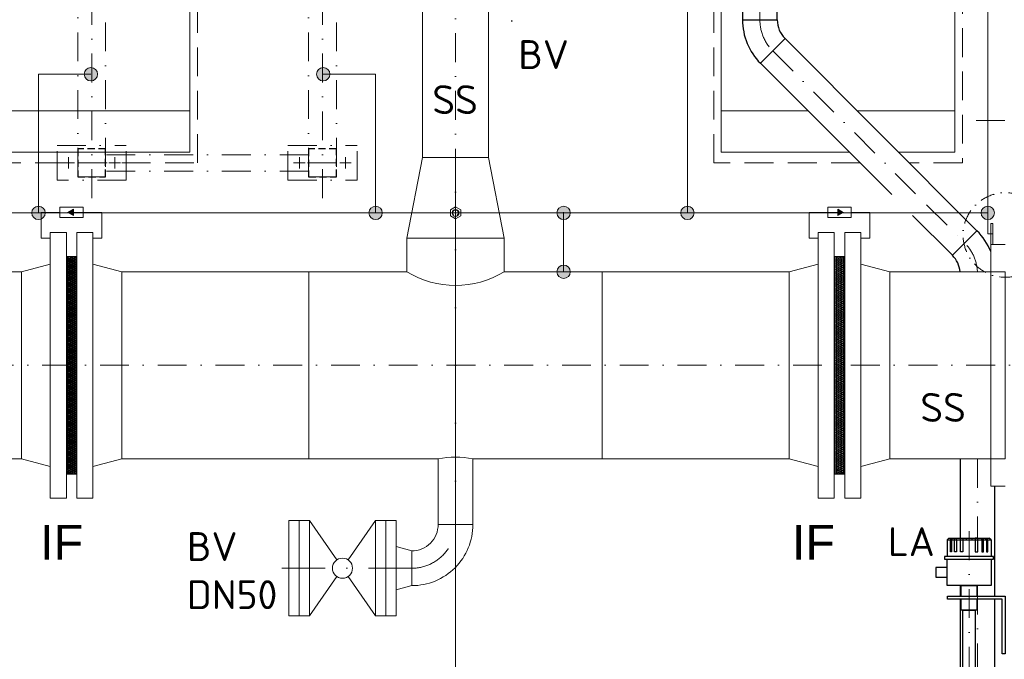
# Model space of a CAD drawing. Header units: millimetres. Extents: x -89243 to 29100, y -5468 to 8855.
# Tile 16 of 23: x 19555 to 21261, y -352 to 756. Entities that reach past the tile are written whole.
import ezdxf

# ---------------------------------------------------------------- set-up
doc = ezdxf.new("R2010")
doc.units = ezdxf.units.MM
doc.header["$MEASUREMENT"] = 0
for name, pattern in [('HIDDEN', [0.375, 0.25, -0.125]), ('STRICHPUNKT2', [0.5, 0.25, -0.125, 0, -0.125]), ('VERDECKT2', [0.1875, 0.125, -0.0625])]:
    doc.linetypes.add(name, pattern=pattern)
for name, color, linetype in [('21', 7, 'Continuous'), ('Beschriftung', 7, 'Continuous'), ('P-MU050ENTL', 7, 'Continuous')]:
    doc.layers.add(name, color=color, linetype=linetype)
for name, color, linetype, lineweight in [('P-BS----Bem', 7, 'Continuous', 18), ('P-DERDUNG', 7, 'Continuous', 18), ('P-MS020', 7, 'Continuous', 30), ('P-MS100', 7, 'Continuous', 35), ('P-MS250', 190, 'Continuous', 35), ('P-SSLEIX', 7, 'STRICHPUNKT2', 18), ('Verz. Bandstahl 30x3_5mm auf Putz', 1, 'GRENZE2', 18), ('Verz. Bandstahl 30x3_5mm im Beton', 5, 'GRENZE1', 18)]:
    doc.layers.add(name, color=color, linetype=linetype, lineweight=lineweight)
doc.styles.add('LBB3.5M1000', font='isocp.shx', dxfattribs={"height": 3.5})
doc.styles.get("Standard").update_dxf_attribs({"font": 'isocpeur.ttf'})
doc.linetypes.add('GRENZE1', pattern='A,6.35,-2.54,[133,ltypeshp.shx,S=2.54,R=0,X=-2.54,Y=0],-2.54,25.4', length=36.83)
doc.linetypes.add('GRENZE2', pattern='A,6.35,-2.54,[132,ltypeshp.shx,S=2.54,R=0,X=-2.54,Y=0],-2.54,25.4', length=36.83)
doc.dimstyles.new('Kopie von ISO-25', dxfattribs={"dimscale": 20, "dimtxt": 2.5, "dimasz": 3, "dimexe": 1.25, "dimexo": 0.625, "dimgap": 1, "dimtad": 1, "dimtxsty": 'Standard', "dimcen": 2.5, "dimadec": 0, "dimazin": 0, "dimtfac": 1, "dimtmove": 0, "dimatfit": 1, "dimfxl": 0, "dimarcsym": 0})
pattern_1 = [(90, (24684.988, -44691.9942), (-3.175, 2e-16), []), (150, (24684.988, -44691.9942), (-1.5875, -2.74963066), []), (210, (24684.988, -44691.9942), (1.5875, -2.74963066), [])]

# ---------------------------------------------------------------- blocks, each defined once
blk = doc.blocks.new('_Oblique')
at = {"color": 0, "linetype": 'ByBlock', "lineweight": -2}
blk.add_line((-0.5, -0.5), (0.5, 0.5), dxfattribs=at)
blk = doc.blocks.new('*D6')
at = {"layer": 'Defpoints', "color": 0, "lineweight": 0, "transparency": 16777216}
for p in [(19630, 1771.2), (18189.6, 157.2), (18828.5, 157.2)]:
    blk.add_point(p, dxfattribs=at)
at = {"layer": 'P-BS----Bem', "color": 0, "lineweight": -2, "transparency": 16777216}
for p, q in [((19030, 1771.2), (18164.6, 1771.2)), ((18189.6, 1771.2), (18189.6, 157.2)), ((18228.5, 157.2), (18164.6, 157.2))]:
    blk.add_line(p, q, dxfattribs=at)
at = {"layer": 'P-BS----Bem', "color": 0, "lineweight": -2, "transparency": 16777216, "xscale": 60, "yscale": 60, "zscale": 60}
for p, rotation in [((18189.6, 1771.2), 90), ((18189.6, 157.2), 270)]:
    blk.add_blockref('_Oblique', p, dxfattribs=dict(at, rotation=rotation))
at = {"layer": 'P-BS----Bem', "color": 0, "transparency": 16777216, "insert": (18144.6, 964.2), "char_height": 50, "attachment_point": 5, "rotation": 90}
blk.add_mtext('1614', dxfattribs=at)
blk = doc.blocks.new('*D7')
at = {"layer": 'Defpoints', "color": 0, "lineweight": 0, "transparency": 16777216}
for p in [(19630, 1771.2), (18071.4, -576.8), (19836.4, -576.8)]:
    blk.add_point(p, dxfattribs=at)
at = {"layer": 'P-BS----Bem', "color": 0, "lineweight": -2, "transparency": 16777216}
for p, q in [((19030, 1771.2), (18046.4, 1771.2)), ((18071.4, 1771.2), (18071.4, -576.8)), ((19236.4, -576.8), (18046.4, -576.8))]:
    blk.add_line(p, q, dxfattribs=at)
at = {"layer": 'P-BS----Bem', "color": 0, "lineweight": -2, "transparency": 16777216, "xscale": 60, "yscale": 60, "zscale": 60}
for p, rotation in [((18071.4, 1771.2), 90), ((18071.4, -576.8), 270)]:
    blk.add_blockref('_Oblique', p, dxfattribs=dict(at, rotation=rotation))
at = {"layer": 'P-BS----Bem', "color": 0, "transparency": 16777216, "insert": (18026.4, 597.2), "char_height": 50, "attachment_point": 5, "rotation": 90}
blk.add_mtext('2348', dxfattribs=at)

msp = doc.modelspace()

# ---------------------------------------------------------------- hatches: boundary and pattern name
at = {"lineweight": 9}
h = msp.add_hatch(dxfattribs=at)
h.set_pattern_fill('ANSI33', color=256, scale=500)
h.set_pattern_definition([(45, (20310, 360.69), (-88.388, 88.388), []), (45, (20398.4, 360.69), (-88.3883, 88.3883), [62.5, -31.25])])
h.paths.add_polyline_path([(19344.506, 796.788), (19244.706, 796.788), (19244.706, 880.688), (19344.506, 880.688), (19344.506, 1442.688), (19244.706, 1442.688), (19244.706, 1526.588), (19344.506, 1526.588), (19344.506, 1616.388), (19257.706, 1703.188), (19257.706, 1716.188), (19257.706, 1743.688), (19280.113, 1743.688), (19280.113, 1771.188), (18943.206, 1754.388), (18943.206, -749.812), (18562.206, -749.812), (18562.206, -1049.812), (22057.806, -1049.812), (22057.806, -749.812), (21676.806, -749.812), (21676.806, 1754.388), (21339.898, 1771.188), (21339.898, 1743.688), (21362.306, 1743.688), (21362.306, 1716.188), (21362.306, 1703.188), (21275.506, 1616.388), (21275.506, 1526.588), (21375.306, 1526.588), (21375.306, 1442.688), (21275.506, 1442.688), (21275.506, 880.688), (21375.306, 880.688), (21375.306, 796.788), (21275.506, 796.788), (21275.506, -361.212), (21375.306, -361.212), (21375.306, -445.112), (21275.506, -445.112), (21275.506, -724.812), (21104.506, -724.812), (21104.506, -589.812), (21010.006, -589.812), (21010.006, -599.312), (21010.006, -740.312), (21010.006, -749.812), (20936.006, -749.812), (20936.006, -740.312), (20936.006, -619.812), (20741.506, -619.812), (20741.506, -679.812), (20737.506, -679.812, -0.41421356), (20733.506, -675.812), (20733.506, -635.812, 0.41421356), (20725.506, -627.812), (20685.506, -627.812, -0.41421356), (20681.506, -623.812), (20681.506, -619.812), (20601.506, -619.812), (20601.506, -623.812, -0.41421356), (20597.506, -627.812), (20557.506, -627.812, 0.41421356), (20549.506, -635.812), (20549.506, -675.812, -0.41421356), (20545.506, -679.812), (20541.506, -679.812), (20541.506, -619.812), (20078.506, -619.812), (20078.506, -679.812), (20074.506, -679.812, -0.41421356), (20070.506, -675.812), (20070.506, -635.812, 0.41421356), (20062.506, -627.812), (20022.506, -627.812, -0.41421356), (20018.506, -623.812), (20018.506, -619.812), (19938.506, -619.812), (19938.506, -623.812, -0.41421356), (19934.506, -627.812), (19894.506, -627.812, 0.41421356), (19886.506, -635.812), (19886.506, -675.812, -0.41421356), (19882.506, -679.812), (19878.506, -679.812), (19878.506, -619.812), (19684.006, -619.812), (19684.006, -740.312), (19684.006, -749.812), (19610.006, -749.812), (19610.006, -740.312), (19610.006, -589.812), (19344.506, -589.812), (19344.506, -445.112), (19244.706, -445.112), (19244.706, -361.212), (19344.506, -361.212)])
at = {"lineweight": 0}
h = msp.add_hatch(color=256, dxfattribs=at)
h.dxf.hatch_style = 1
h.paths.add_polyline_path([(19638.258, 422.142), (19647.629, 416.731), (19647.629, 427.552)])
h = msp.add_hatch(color=256, dxfattribs=at)
h.dxf.hatch_style = 1
h.paths.add_polyline_path([(20981.753, 422.142), (20972.382, 416.731), (20972.382, 427.552)])
h = msp.add_hatch(dxfattribs=at)
h.set_pattern_fill('NET3', color=256, angle=90)
h.set_pattern_definition(pattern_1)
h.paths.add_polyline_path([(19653.506, 157.138), (19653.506, -31.362), (19635.506, -31.362), (19635.506, 157.138)])
h.paths.add_polyline_path([(19653.506, 345.638), (19653.506, 157.138), (19635.506, 157.138), (19635.506, 345.638)])
h = msp.add_hatch(dxfattribs=at)
h.set_pattern_fill('NET3', color=256, angle=90)
h.set_pattern_definition(pattern_1)
h.paths.add_polyline_path([(20966.506, 157.138), (20966.506, -31.362), (20984.506, -31.362), (20984.506, 157.138)])
h.paths.add_polyline_path([(20966.506, 345.638), (20966.506, 157.138), (20984.506, 157.138), (20984.506, 345.638)])
at = {"layer": 'Verz. Bandstahl 30x3_5mm auf Putz', "lineweight": 0, "ltscale": 3}
h = msp.add_hatch(color=1, dxfattribs=at)
h.dxf.hatch_style = 1
edge = h.paths.add_edge_path()
edge.add_arc((19677.98, 661.364), 11.607, 90, 450, ccw=False)
h = msp.add_hatch(color=1, dxfattribs=at)
h.dxf.hatch_style = 1
edge = h.paths.add_edge_path()
edge.add_arc((20080.741, 661.364), 11.607, 90, 450)
h = msp.add_hatch(color=1, dxfattribs=at)
h.dxf.hatch_style = 1
edge = h.paths.add_edge_path()
edge.add_arc((19587.206, 421.188), 11.607, 90, 450, ccw=False)
h = msp.add_hatch(color=1, dxfattribs=at)
h.dxf.hatch_style = 1
edge = h.paths.add_edge_path()
edge.add_arc((20171.515, 421.188), 11.607, 90, 450)
h = msp.add_hatch(color=1, dxfattribs=at)
h.dxf.hatch_style = 1
edge = h.paths.add_edge_path()
edge.add_arc((20497.312, 421.188), 11.607, 90, 450)
h = msp.add_hatch(color=1, dxfattribs=at)
h.dxf.hatch_style = 1
edge = h.paths.add_edge_path()
edge.add_arc((20711.953, 421.188), 11.607, 90, 450)
h = msp.add_hatch(color=1, dxfattribs=at)
h.dxf.hatch_style = 1
edge = h.paths.add_edge_path()
edge.add_arc((21232.418, 421.188), 11.607, 90, 450, ccw=False)
h = msp.add_hatch(color=1, dxfattribs=at)
h.dxf.hatch_style = 1
edge = h.paths.add_edge_path()
edge.add_arc((20497.312, 319.138), 11.607, 90, 450)

# ---------------------------------------------------------------- linework, layer by layer
at = {"lineweight": 0}
for p, q in [((19849.506, 598.188), (19444.506, 598.188)), ((20770.506, 598.188), (20920.656, 598.188)), ((21005.933, 598.188), (21175.506, 598.188)), ((19607.506, 387.138), (19607.506, -72.862)), ((19607.506, 387.138), (19635.506, 387.138)), ((19635.506, 387.138), (19635.506, -72.862)), ((19653.506, 387.138), (19653.506, -72.862)), ((19653.506, 387.138), (19681.506, 387.138)), ((19681.506, 387.138), (19681.506, -72.862)), ((20225.856, 377.188), (20394.156, 377.188)), ((20225.856, 377.188), (20225.856, 319.138)), ((20394.156, 377.188), (20394.156, 319.138)), ((20938.506, 387.138), (20938.506, -72.862)), ((20966.506, 387.138), (20938.506, 387.138)), ((20966.506, 387.138), (20966.506, -72.862)), ((21012.506, 387.138), (20984.506, 387.138)), ((20984.506, 387.138), (20984.506, -72.862)), ((21012.506, 387.138), (21012.506, -72.862)), ((19635.506, 345.638), (19653.506, 345.638)), ((20984.506, 345.638), (20966.506, 345.638)), ((19557.506, 319.138), (19607.506, 332.535)), ((19681.506, 332.485), (19731.506, 319.088)), ((20938.506, 332.485), (20888.506, 319.088)), ((21062.506, 319.138), (21012.506, 332.535)), ((19557.506, 319.138), (19557.506, -4.862)), ((19557.506, 319.138), (19557.506, -4.862)), ((19557.506, 319.138), (19557.506, -4.862)), ((19731.506, 319.088), (19731.506, -4.812)), ((20056.006, -4.762), (20056.006, 319.138)), ((20056.006, 319.138), (20225.856, 319.138)), ((20394.156, 319.138), (20564.006, 319.138)), ((20564.006, 319.138), (20564.006, -4.762)), ((20888.506, 319.088), (20888.506, -4.812)), ((21062.506, 319.138), (21062.506, -4.862)), ((21062.506, 319.138), (21062.506, -4.862)), ((21062.506, 319.138), (21062.506, -4.862)), ((19557.506, -4.862), (19607.506, -18.21)), ((19681.506, -18.21), (19731.506, -4.812)), ((20279.881, -4.762), (20056.006, -4.762)), ((20279.881, -4.762), (20279.881, -118.312)), ((20564.006, -4.762), (20340.181, -4.762)), ((20340.181, -4.762), (20340.181, -118.312)), ((20938.506, -18.21), (20888.506, -4.812)), ((21062.506, -4.862), (21012.506, -18.21)), ((19635.506, -31.362), (19653.506, -31.362)), ((20984.506, -31.362), (20966.506, -31.362)), ((19607.506, -72.862), (19635.506, -72.862)), ((19653.506, -72.862), (19681.506, -72.862)), ((20966.506, -72.862), (20938.506, -72.862)), ((21012.506, -72.862), (20984.506, -72.862)), ((20021.031, -111.812), (20021.031, -276.812)), ((20039.031, -111.812), (20021.031, -111.812)), ((20039.031, -111.812), (20057.031, -111.812)), ((20039.031, -276.812), (20039.031, -111.812)), ((20057.031, -111.812), (20104.137, -179.992)), ((20057.031, -111.812), (20057.031, -276.812)), ((20171.031, -111.812), (20123.926, -179.992)), ((20189.031, -111.812), (20171.031, -111.812)), ((20171.031, -111.812), (20171.031, -276.812)), ((20189.031, -111.812), (20207.031, -111.812)), ((20189.031, -276.812), (20189.031, -111.812)), ((20207.031, -111.812), (20207.031, -276.812)), ((20279.881, -118.312), (20340.181, -118.312)), ((20234.031, -164.162), (20207.031, -156.812)), ((20234.031, -224.462), (20234.031, -164.162)), ((20104.137, -208.633), (20057.031, -276.812)), ((20123.926, -208.633), (20171.031, -276.812)), ((20234.031, -224.462), (20207.031, -231.812)), ((20021.031, -276.812), (20039.031, -276.812)), ((20057.031, -276.812), (20039.031, -276.812)), ((20171.031, -276.812), (20189.031, -276.812)), ((20207.031, -276.812), (20189.031, -276.812))]:
    msp.add_line(p, q, dxfattribs=at)
for p, q in [((21162.054, -144.961), (21165.054, -141.961)), ((21162.054, -144.961), (21162.054, -173.893)), ((21162.054, -144.961), (21238.054, -144.961)), ((21165.054, -141.961), (21235.054, -141.961)), ((21167.685, -144.961), (21169.417, -141.961)), ((21169.579, -144.961), (21171.312, -141.961)), ((21174.806, -144.961), (21175.61, -141.961)), ((21177.981, -144.961), (21178.785, -141.961)), ((21195.054, -141.961), (21195.054, -144.961)), ((21205.054, -141.961), (21205.054, -144.961)), ((21222.128, -144.961), (21221.324, -141.961)), ((21225.302, -144.961), (21224.498, -141.961)), ((21230.529, -144.961), (21228.797, -141.961)), ((21232.424, -144.961), (21230.692, -141.961)), ((21238.054, -144.961), (21235.054, -141.961)), ((21238.054, -144.961), (21238.054, -173.893))]:
    msp.add_line(p, q)
at = {"linetype": 'HIDDEN', "lineweight": 0, "ltscale": 200}
for points in [[(19431.506, 1716.188), (19431.506, 507.803), (19862.506, 507.803), (19862.506, 1697.188)], [(21188.506, 1716.188), (21188.506, 507.803)], [(21011.041, 507.803), (20757.506, 507.803), (20757.506, 1697.188)], [(21188.506, 507.803), (21096.318, 507.803)]]:
    msp.add_lwpolyline(points, dxfattribs=at)
at = {"lineweight": 0}
for points in [[(19444.506, 1716.188), (19444.506, 526.188), (19849.506, 526.188), (19849.506, 1697.188)], [(20992.656, 526.188), (20770.506, 526.188), (20770.506, 1697.188)], [(21175.506, 926.447), (21175.506, 526.188), (21077.933, 526.188)], [(19624.258, 422.142), (19591.833, 422.142), (19591.833, 377.595), (19607.506, 377.595)], [(19638.258, 422.142), (19697.178, 422.142), (19697.178, 377.595), (19681.506, 377.595)], [(20981.753, 422.142), (20922.833, 422.142), (20922.833, 377.595), (20938.506, 377.595)], [(20995.754, 422.142), (21028.178, 422.142), (21028.178, 377.595), (21012.506, 377.595)], [(21262.506, 366.688), (21237.506, 366.688), (21237.506, -52.312), (21262.506, -52.312)], [(19557.506, 319.138), (19357.506, 319.138), (19357.506, -4.762), (19557.506, -4.862)], [(21062.506, 319.138), (21262.506, 319.138), (21262.506, -4.762), (21062.506, -4.862)]]:
    msp.add_lwpolyline(points, dxfattribs=at)
for points in [[(20252.856, 517.188), (20367.156, 517.188), (20367.156, 912.188), (20252.856, 912.188)], [(20225.856, 377.188), (20252.856, 517.188), (20367.156, 517.188), (20394.156, 377.188)], [(19664.754, 413.151), (19664.754, 431.133), (19624.258, 431.133), (19624.258, 413.151)], [(19638.258, 422.142), (19647.629, 416.731), (19647.629, 427.552)], [(20955.258, 413.151), (20955.258, 431.133), (20995.754, 431.133), (20995.754, 413.151)], [(20981.753, 422.142), (20972.382, 416.731), (20972.382, 427.552)], [(21237.506, 366.688), (21241.336, 366.688), (21241.336, 403.09), (21237.506, 403.09)], [(19731.506, 319.138), (20056.006, 319.138), (20056.006, -4.762), (19731.506, -4.762)], [(20564.006, 319.138), (20888.506, 319.138), (20888.506, -4.762), (20564.006, -4.762)]]:
    msp.add_lwpolyline(points, close=True, dxfattribs=at)
for points in [[(21167.685, -144.961), (21169.579, -144.961), (21169.579, -165.64), (21167.685, -165.64)], [(21174.806, -144.961), (21177.981, -144.961), (21177.981, -165.64), (21174.806, -165.64)], [(21185.103, -141.961), (21189.424, -141.961), (21189.424, -165.64), (21185.103, -165.64)], [(21215.006, -141.961), (21210.685, -141.961), (21210.685, -165.64), (21215.006, -165.64)], [(21225.302, -144.961), (21222.128, -144.961), (21222.128, -165.64), (21225.302, -165.64)], [(21232.424, -144.961), (21230.529, -144.961), (21230.529, -165.64), (21232.424, -165.64)], [(21157.554, -178.685), (21242.554, -178.685), (21242.554, -173.893), (21157.554, -173.893)], [(21162.054, -178.685), (21238.054, -178.685), (21238.054, -224.335), (21162.054, -224.335)], [(21162.054, -193.312), (21142.48, -193.312), (21142.48, -209.708), (21162.054, -209.708)], [(21189.304, -266.755), (21210.804, -266.755), (21210.804, -610.124), (21189.304, -610.124)]]:
    msp.add_lwpolyline(points, close=True)
for points in [[(21186.604, -242.836), (21186.604, -224.335), (21213.504, -224.335), (21213.504, -242.836)], [(21257.506, -242.836), (21262.506, -242.836), (21262.506, -342.836), (21257.506, -342.836), (21257.506, -247.836), (21162.506, -247.836), (21162.506, -242.836), (21262.506, -242.836), (21262.506, -247.836)], [(21213.504, -247.836), (21213.504, -266.755), (21186.604, -266.755), (21186.604, -247.836)]]:
    msp.add_lwpolyline(points)
msp.add_circle((20114.031, -194.312), 17.406, dxfattribs=at)
for centre, radius, start, end in [((20310.006, 457.509), 161.95, 238.694253, 301.305747), ((20310.031, -164.16), 162.224, 79.289073, 100.710927), ((20234.182, -118.462), 106, 269.918864, 0.081136), ((20234.182, -118.462), 45.7, 269.811629, 0.188371)]:
    msp.add_arc(centre, radius, start, end, dxfattribs=at)
at = {"layer": '21', "linetype": 'Continuous', "ltscale": 10}
msp.add_line((20807.335, 755.478), (20867.635, 755.478), dxfattribs=at)
at = {"layer": 'P-DERDUNG', "color": 7, "ltscale": 200}
msp.add_lwpolyline([(20310.006, 431.6), (20300.989, 426.394), (20300.989, 415.982), (20310.006, 410.776), (20319.023, 415.982), (20319.023, 426.394)], close=True, dxfattribs=at)
msp.add_circle((20310.006, 421.188), 6, dxfattribs=at)
msp.add_arc((20310.006, 421.188), 4.8, 300, 225, dxfattribs=at)
at = {"layer": 'P-MS100', "color": 0, "linetype": 'STRICHPUNKT2', "lineweight": 18, "ltscale": 300}
msp.add_line((20234.031, -194.312), (19990.602, -194.312), dxfattribs=at)
msp.add_arc((20234.031, -118.312), 76, 270, 0, dxfattribs=at)
at = {"layer": 'P-MS250', "color": 0, "linetype": 'VERDECKT2', "lineweight": 25, "ltscale": 100}
for points in [[(19655.21, 483.713), (19703.51, 483.713), (19703.51, 532.013), (19655.21, 532.013)], [(20055.21, 483.713), (20103.51, 483.713), (20103.51, 532.013), (20055.21, 532.013)]]:
    msp.add_lwpolyline(points, close=True, dxfattribs=at)
at = {"layer": 'P-MU050ENTL', "linetype": 'Continuous', "ltscale": 10}
for p, q in [((20807.335, 755.478), (20867.635, 755.478)), ((20881.064, 723.057), (20838.425, 680.419)), ((21171.141, 347.703), (21213.78, 390.341))]:
    msp.add_line(p, q, dxfattribs=at)
for points in [[(20807.335, 1311.953), (20807.335, 755.478), (20867.635, 755.478), (20867.635, 1311.953)], [(21213.78, 390.341), (20881.064, 723.057), (20838.425, 680.419), (21065.913, 452.931)], [(21102.116, 416.728), (21171.141, 347.703)], [(21184.57, -4.762), (21184.57, -141.961)], [(21244.87, -242.836), (21244.87, -52.312)], [(21184.57, -224.335), (21184.57, -242.836)], [(21184.57, -247.836), (21184.57, -700.363), (21191.304, -693.629)], [(21205.054, -679.879), (21244.87, -640.063), (21244.87, -247.836)]]:
    msp.add_lwpolyline(points, dxfattribs=at)
for centre, radius, start, end in [((20913.485, 755.478), 106.15, 180, 225), ((20913.485, 755.478), 45.85, 180, 225), ((21138.72, 315.282), 106.15, 21.468356, 45), ((21138.72, 315.282), 45.85, 4.824137, 45)]:
    msp.add_arc(centre, radius, start, end, dxfattribs=at)
at = {"layer": 'P-SSLEIX', "color": 7, "linetype": 'STRICHPUNKT2', "ltscale": 200}
for p, q in [((20310.006, -118.312), (20310.006, 1871.188)), ((19679.36, 446.831), (19679.36, 1677.863)), ((20079.36, 446.831), (20079.36, 1677.863)), ((20837.485, 755.478), (20837.485, 1682.567)), ((20407.793, 855.297), (20407.793, 751.898)), ((20859.745, 701.738), (21108.552, 452.931)), ((21762.506, 581.188), (21212.506, 581.188)), ((19619.36, 477.863), (19619.36, 537.863)), ((19619.36, 537.863), (19739.36, 537.863)), ((19739.36, 477.863), (19739.36, 537.863)), ((20019.36, 537.863), (20139.36, 537.863)), ((20019.36, 477.863), (20019.36, 537.863)), ((20139.36, 477.863), (20139.36, 537.863)), ((19639.36, 497.863), (19639.36, 517.863)), ((20055.21, 522.003), (19703.51, 522.003)), ((19719.36, 497.863), (19719.36, 517.863)), ((20039.36, 497.863), (20039.36, 517.863)), ((20119.36, 497.863), (20119.36, 517.863)), ((19629.36, 507.863), (19649.36, 507.863)), ((19655.21, 507.863), (19717.602, 507.863)), ((19729.36, 507.863), (19709.36, 507.863)), ((20029.36, 507.863), (20049.36, 507.863)), ((20103.51, 507.863), (20041.118, 507.863)), ((20129.36, 507.863), (20109.36, 507.863)), ((19739.36, 477.863), (19619.36, 477.863)), ((20055.21, 493.723), (19703.51, 493.723)), ((20019.36, 477.863), (20139.36, 477.863)), ((21126.469, 435.014), (21192.461, 369.022)), ((18492.599, 157.188), (22127.413, 157.188)), ((21214.72, -4.762), (21214.72, -141.961)), ((21200.054, -130.304), (21200.054, -707.444)), ((21214.72, -224.335), (21214.72, -683.456))]:
    msp.add_line(p, q, dxfattribs=at)
for points in [[(19655.21, 1652.013), (19703.51, 1652.013), (19703.51, 483.713), (19655.21, 483.713)], [(20055.21, 1652.013), (20103.51, 1652.013), (20103.51, 483.713), (20055.21, 483.713)]]:
    msp.add_lwpolyline(points, close=True, dxfattribs=at)
at = {"layer": 'P-SSLEIX', "color": 7, "linetype": 'STRICHPUNKT2', "ltscale": 100}
msp.add_circle((21262.917, 382.82), 73.254, dxfattribs=at)
at = {"layer": 'P-SSLEIX', "color": 7, "linetype": 'STRICHPUNKT2', "ltscale": 200}
for centre, start, end in [((20913.485, 755.478), 180, 225), ((21138.72, 315.282), 2.908162, 45)]:
    msp.add_arc(centre, 76, start, end, dxfattribs=at)
at = {"layer": 'Verz. Bandstahl 30x3_5mm auf Putz', "color": 1, "lineweight": 0, "ltscale": 3}
for p, q in [((21232.418, 526.188), (21232.418, 1355.301)), ((20711.953, 421.188), (20711.953, 1332.611)), ((19677.98, 661.364), (19587.206, 661.364)), ((19587.206, 661.364), (19587.206, 421.188)), ((20080.741, 661.364), (20171.515, 661.364)), ((20171.515, 661.364), (20171.515, 421.188)), ((21232.418, 526.188), (21232.418, 384.889)), ((19387.594, 421.188), (21232.418, 421.188)), ((20497.312, 422.663), (20497.312, 319.138))]:
    msp.add_line(p, q, dxfattribs=at)
at = {"layer": 'Verz. Bandstahl 30x3_5mm auf Putz', "lineweight": 0}
msp.add_line((21232.418, 384.889), (21239.94, 384.889), dxfattribs=at)
at = {"layer": 'Verz. Bandstahl 30x3_5mm auf Putz', "color": 1, "linetype": 'Continuous', "lineweight": 0, "ltscale": 3}
for centre in [(19677.98, 661.364), (20080.741, 661.364), (19587.206, 421.188), (20171.515, 421.188), (20497.312, 421.188), (20711.953, 421.188), (21232.418, 421.188), (20497.312, 319.138)]:
    msp.add_circle(centre, 11.607, dxfattribs=at)
at = {"layer": 'Verz. Bandstahl 30x3_5mm im Beton', "ltscale": 5}
msp.add_line((20310.006, -899.812), (20310.006, 526.188), dxfattribs=at)

# ---------------------------------------------------------------- texts
at = {"layer": 'P-MS020', "color": 0}
for s, p in [('BV', (20418.796, 670.398)), ('SS', (20269.719, 592.305)), ('SS', (21115.562, 59.217)), ('LA', (21059.587, -173.235))]:
    msp.add_text(s, height=50, dxfattribs=at).set_placement(p)
at = {"layer": 'P-MS100', "color": 0, "insert": (19844.44, -131.76), "char_height": 50, "width": 150, "attachment_point": 1}
msp.add_mtext('BV \\C7;DN50', dxfattribs=at)

# ---------------------------------------------------------------- dimensions: what is measured, and where the dimension line sits
at = {"layer": 'P-BS----Bem', "color": 0}
for base, p2, picture, middle in [((18071.444, -576.812), (19836.386, -576.812), '*D7', (18026.444, 597.188)), ((18189.604, 157.188), (18828.534, 157.188), '*D6', (18144.604, 964.188))]:
    dim = msp.add_linear_dim(base=base, p1=(19630.006, 1771.188), p2=p2, angle=90, dimstyle='Kopie von ISO-25', override={"dimexo": 30, "dimblk1": 'Oblique', "dimblk2": 'Oblique', "dimsah": 1}, dxfattribs=at)
    dim.commit()
    dim.dimension.update_dxf_attribs({"geometry": picture, "text_midpoint": middle})

# ---------------------------------------------------------------- next in the draw order: texts
at = {"layer": 'Beschriftung', "color": 0, "char_height": 60, "width": 111.95845, "attachment_point": 1, "style": 'LBB3.5M1000', "bg_fill": 2}
for insert in [(19590.138, -119.261), (20893.058, -119.261)]:
    msp.add_mtext('{\\fArial|b0|i0|c0|p34;\\C256;IF}', dxfattribs=dict(at, insert=insert))

doc.saveas('drawing.dxf')
